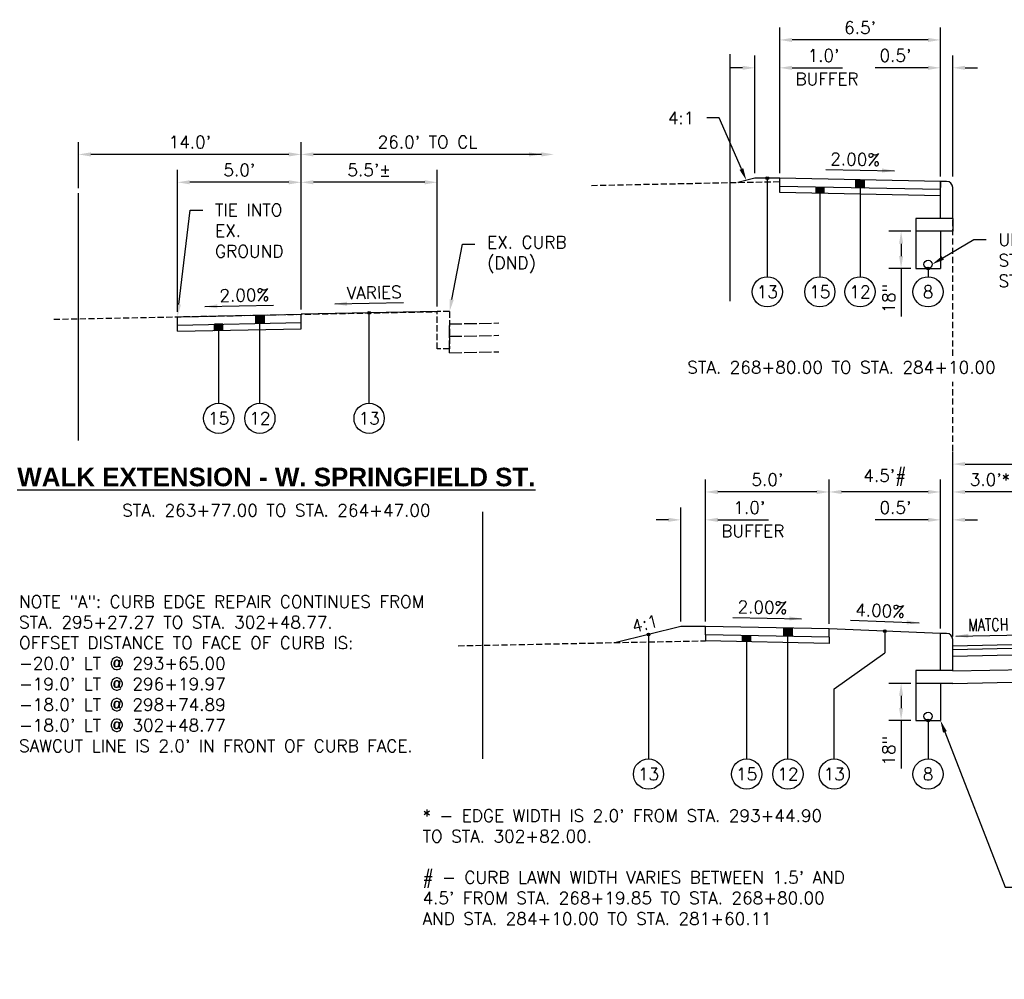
# Model space of a CAD drawing. Extents: x 1490311 to 1490501, y 656428 to 657058.
# Tile 2 of 15: x 1490311 to 1490351, y 656496 to 656535. Entities that reach past the tile are written whole.
import ezdxf
from ezdxf import colors
from ezdxf.entities.mleader import LeaderData, LeaderLine
from ezdxf.enums import TextEntityAlignment as Align
from ezdxf.math import Vec2, Vec3

# ---------------------------------------------------------------- set-up
doc = ezdxf.new("R2010")
doc.units = 0
doc.header["$MEASUREMENT"] = 0
doc.header["$PDMODE"] = 34
doc.header["$PDSIZE"] = 0.004
for name, pattern in [('B', [0.3, 0.25, -0.05]), ('C', [0.6, 0.5, -0.1]), ('HIDDEN', [0.375, 0.25, -0.125]), ('rowex', [0])]:
    doc.linetypes.add(name, pattern=pattern)
for name, color, linetype in [('E-CURB', 35, 'B'), ('E-GROUND', 82, 'B'), ('E-PAVEMENT', 27, 'C'), ('E-ROFW-EX', 6, 'rowex'), ('P-CURB', 6, 'Continuous'), ('P-GROUND', 3, 'Continuous'), ('P-LABEL', 7, 'Continuous'), ('P-PAVEMENT', 6, 'Continuous'), ('P-WALK', 4, 'Continuous')]:
    doc.layers.add(name, color=color, linetype=linetype)
doc.styles.add('SOLID', font='arialbd.ttf')
doc.styles.get("Standard").update_dxf_attribs({"font": 'simplex.shx'})
doc.dimstyles.new('COEC', dxfattribs={"dimscale": 13.9, "dimtxt": 0.18, "dimasz": 0.18, "dimexe": 0.18, "dimexo": 0.0625, "dimgap": 0.09, "dimtad": 1, "dimzin": 0, "dimdsep": 46, "dimtxsty": 'Standard', "dimcen": 0.09, "dimclrd": 256, "dimclre": 256, "dimclrt": 256, "dimaunit": 1, "dimadec": 4, "dimazin": 0, "dimtfac": 1, "dimtofl": 0, "dimtmove": 0, "dimatfit": 3, "dimfxl": 1, "dimtolj": 1, "dimtzin": 0, "dimlwd": -1, "dimlwe": -1, "dimarcsym": 0})

# ---------------------------------------------------------------- blocks, each defined once
blk = doc.blocks.new('*D366')
at = {"layer": 'Defpoints', "color": 0, "transparency": 16777216}
for p in [(1490390.783, 656516.65), (1490348.783, 656509.553), (1490390.783, 656509.553)]:
    blk.add_point(p, dxfattribs=at)
at = {"layer": 'P-LABEL', "transparency": 16777216}
for p, q in [((1490348.783, 656509.753), (1490348.783, 656517.15)), ((1490390.783, 656509.753), (1490390.783, 656517.15)), ((1490349.283, 656516.65), (1490390.283, 656516.65))]:
    blk.add_line(p, q, dxfattribs=at)
for points in [[(1490349.283, 656516.733), (1490349.283, 656516.567), (1490348.783, 656516.65)], [(1490390.283, 656516.733), (1490390.283, 656516.567), (1490390.783, 656516.65)]]:
    blk.add_solid(points, dxfattribs=at)
at = {"layer": 'P-LABEL', "transparency": 16777216, "insert": (1490369.783, 656517.147), "char_height": 0.5, "attachment_point": 5}
blk.add_mtext("\\A1;42.0'***", dxfattribs=at)
blk = doc.blocks.new('*D367')
at = {"layer": 'Defpoints', "color": 0, "transparency": 16777216}
for p in [(1490348.783, 656515.522), (1490348.783, 656509.553), (1490351.783, 656509.363)]:
    blk.add_point(p, dxfattribs=at)
at = {"layer": 'P-LABEL', "transparency": 16777216}
for p, q in [((1490348.783, 656509.753), (1490348.783, 656516.022)), ((1490351.783, 656509.563), (1490351.783, 656516.022)), ((1490351.283, 656515.522), (1490349.283, 656515.522))]:
    blk.add_line(p, q, dxfattribs=at)
for points in [[(1490349.283, 656515.605), (1490349.283, 656515.439), (1490348.783, 656515.522)], [(1490351.283, 656515.605), (1490351.283, 656515.439), (1490351.783, 656515.522)]]:
    blk.add_solid(points, dxfattribs=at)
at = {"layer": 'P-LABEL', "transparency": 16777216, "insert": (1490350.283, 656516.02), "char_height": 0.5, "attachment_point": 5}
blk.add_mtext("\\A1;3.0'*", dxfattribs=at)
blk = doc.blocks.new('*D369')
at = {"layer": 'Defpoints', "color": 0, "transparency": 16777216}
for p in [(1490348.783, 656514.394), (1490348.283, 656509.803), (1490348.783, 656509.803)]:
    blk.add_point(p, dxfattribs=at)
at = {"layer": 'P-LABEL', "transparency": 16777216}
for p, q in [((1490348.283, 656510.003), (1490348.283, 656514.894)), ((1490348.783, 656510.003), (1490348.783, 656514.894)), ((1490347.783, 656514.394), (1490345.645, 656514.394)), ((1490349.283, 656514.394), (1490349.783, 656514.394))]:
    blk.add_line(p, q, dxfattribs=at)
for points in [[(1490347.783, 656514.478), (1490347.783, 656514.311), (1490348.283, 656514.394)], [(1490349.283, 656514.478), (1490349.283, 656514.311), (1490348.783, 656514.394)]]:
    blk.add_solid(points, dxfattribs=at)
at = {"layer": 'P-LABEL', "transparency": 16777216, "insert": (1490346.464, 656514.892), "char_height": 0.5, "attachment_point": 5}
blk.add_mtext("\\A1;0.5'", dxfattribs=at)
blk = doc.blocks.new('*D371')
at = {"layer": 'Defpoints', "color": 0, "transparency": 16777216}
for p in [(1490343.783, 656515.522), (1490343.783, 656509.983), (1490348.283, 656509.803)]:
    blk.add_point(p, dxfattribs=at)
at = {"layer": 'P-LABEL', "transparency": 16777216}
for p, q in [((1490343.783, 656510.183), (1490343.783, 656516.022)), ((1490348.283, 656510.003), (1490348.283, 656516.022)), ((1490347.783, 656515.522), (1490344.283, 656515.522))]:
    blk.add_line(p, q, dxfattribs=at)
for points in [[(1490344.283, 656515.605), (1490344.283, 656515.439), (1490343.783, 656515.522)], [(1490347.783, 656515.605), (1490347.783, 656515.439), (1490348.283, 656515.522)]]:
    blk.add_solid(points, dxfattribs=at)
at = {"layer": 'P-LABEL', "transparency": 16777216, "insert": (1490346.033, 656516.103), "char_height": 0.5, "attachment_point": 5}
blk.add_mtext("\\A1;4.5'#", dxfattribs=at)
blk = doc.blocks.new('*D372')
at = {"layer": 'Defpoints', "color": 0, "transparency": 16777216}
for p in [(1490338.783, 656515.522), (1490338.783, 656510.083), (1490343.783, 656509.983)]:
    blk.add_point(p, dxfattribs=at)
at = {"layer": 'P-LABEL', "transparency": 16777216}
for p, q in [((1490338.783, 656510.283), (1490338.783, 656516.022)), ((1490343.783, 656510.183), (1490343.783, 656516.022)), ((1490343.283, 656515.522), (1490339.283, 656515.522))]:
    blk.add_line(p, q, dxfattribs=at)
for points in [[(1490339.283, 656515.605), (1490339.283, 656515.439), (1490338.783, 656515.522)], [(1490343.283, 656515.605), (1490343.283, 656515.439), (1490343.783, 656515.522)]]:
    blk.add_solid(points, dxfattribs=at)
at = {"layer": 'P-LABEL', "transparency": 16777216, "insert": (1490341.283, 656516.02), "char_height": 0.5, "attachment_point": 5}
blk.add_mtext("\\A1;5.0'", dxfattribs=at)
blk = doc.blocks.new('*D373')
at = {"layer": 'Defpoints', "color": 0, "transparency": 16777216}
for p in [(1490338.783, 656514.394), (1490337.783, 656510.083), (1490338.783, 656510.083)]:
    blk.add_point(p, dxfattribs=at)
at = {"layer": 'P-LABEL', "transparency": 16777216}
for p, q in [((1490337.783, 656510.283), (1490337.783, 656514.894)), ((1490338.783, 656510.283), (1490338.783, 656514.894)), ((1490337.283, 656514.394), (1490336.783, 656514.394)), ((1490339.283, 656514.394), (1490341.326, 656514.394))]:
    blk.add_line(p, q, dxfattribs=at)
for points in [[(1490337.283, 656514.478), (1490337.283, 656514.311), (1490337.783, 656514.394)], [(1490339.283, 656514.478), (1490339.283, 656514.311), (1490338.783, 656514.394)]]:
    blk.add_solid(points, dxfattribs=at)
at = {"layer": 'P-LABEL', "transparency": 16777216, "insert": (1490340.554, 656514.892), "char_height": 0.5, "attachment_point": 5}
blk.add_mtext("\\A1;1.0'", dxfattribs=at)
blk = doc.blocks.new('*D377')
at = {"layer": 'Defpoints', "color": 0, "transparency": 16777216}
for p in [(1490348.783, 656532.676), (1490348.283, 656528.084), (1490348.783, 656528.084)]:
    blk.add_point(p, dxfattribs=at)
at = {"layer": 'P-LABEL', "transparency": 16777216}
for p, q in [((1490348.283, 656528.284), (1490348.283, 656533.176)), ((1490348.783, 656528.284), (1490348.783, 656533.176)), ((1490347.783, 656532.676), (1490345.645, 656532.676)), ((1490349.283, 656532.676), (1490349.783, 656532.676))]:
    blk.add_line(p, q, dxfattribs=at)
for points in [[(1490347.783, 656532.759), (1490347.783, 656532.593), (1490348.283, 656532.676)], [(1490349.283, 656532.759), (1490349.283, 656532.593), (1490348.783, 656532.676)]]:
    blk.add_solid(points, dxfattribs=at)
at = {"layer": 'P-LABEL', "transparency": 16777216, "insert": (1490346.464, 656533.174), "char_height": 0.5, "attachment_point": 5}
blk.add_mtext("\\A1;0.5'", dxfattribs=at)
blk = doc.blocks.new('*D378')
at = {"layer": 'Defpoints', "color": 0, "transparency": 16777216}
for p in [(1490341.783, 656533.804), (1490341.783, 656528.214), (1490348.283, 656528.084)]:
    blk.add_point(p, dxfattribs=at)
at = {"layer": 'P-LABEL', "transparency": 16777216}
for p, q in [((1490341.783, 656528.414), (1490341.783, 656534.304)), ((1490348.283, 656528.284), (1490348.283, 656534.304)), ((1490347.783, 656533.804), (1490342.283, 656533.804))]:
    blk.add_line(p, q, dxfattribs=at)
for points in [[(1490342.283, 656533.887), (1490342.283, 656533.72), (1490341.783, 656533.804)], [(1490347.783, 656533.887), (1490347.783, 656533.72), (1490348.283, 656533.804)]]:
    blk.add_solid(points, dxfattribs=at)
at = {"layer": 'P-LABEL', "transparency": 16777216, "insert": (1490345.033, 656534.301), "char_height": 0.5, "attachment_point": 5}
blk.add_mtext("\\A1;6.5'", dxfattribs=at)
blk = doc.blocks.new('*D379')
at = {"layer": 'Defpoints', "color": 0, "transparency": 16777216}
for p in [(1490341.783, 656532.676), (1490340.783, 656528.214), (1490341.783, 656528.214)]:
    blk.add_point(p, dxfattribs=at)
at = {"layer": 'P-LABEL', "transparency": 16777216}
for p, q in [((1490340.783, 656528.414), (1490340.783, 656533.176)), ((1490341.783, 656528.414), (1490341.783, 656533.176)), ((1490340.283, 656532.676), (1490339.783, 656532.676)), ((1490342.283, 656532.676), (1490344.326, 656532.676))]:
    blk.add_line(p, q, dxfattribs=at)
for points in [[(1490340.283, 656532.759), (1490340.283, 656532.593), (1490340.783, 656532.676)], [(1490342.283, 656532.759), (1490342.283, 656532.593), (1490341.783, 656532.676)]]:
    blk.add_solid(points, dxfattribs=at)
at = {"layer": 'P-LABEL', "transparency": 16777216, "insert": (1490343.554, 656533.174), "char_height": 0.5, "attachment_point": 5}
blk.add_mtext("\\A1;1.0'", dxfattribs=at)
blk = doc.blocks.new('*D380')
at = {"layer": 'Defpoints', "color": 0, "transparency": 16777216}
for p in [(1490347.283, 656507.782), (1490346.693, 656506.282), (1490347.283, 656506.282)]:
    blk.add_point(p, dxfattribs=at)
at = {"layer": 'P-LABEL', "transparency": 16777216}
for p, q in [((1490347.083, 656507.782), (1490346.193, 656507.782)), ((1490346.693, 656507.282), (1490346.693, 656506.782)), ((1490347.083, 656506.282), (1490346.193, 656506.282)), ((1490346.693, 656506.282), (1490346.693, 656504.335))]:
    blk.add_line(p, q, dxfattribs=at)
for points in [[(1490346.61, 656507.282), (1490346.776, 656507.282), (1490346.693, 656507.782)], [(1490346.61, 656506.782), (1490346.776, 656506.782), (1490346.693, 656506.282)]]:
    blk.add_solid(points, dxfattribs=at)
at = {"layer": 'P-LABEL', "transparency": 16777216, "insert": (1490346.196, 656505.058), "char_height": 0.5, "attachment_point": 5, "rotation": 90}
blk.add_mtext('\\A1;18"', dxfattribs=at)
blk = doc.blocks.new('*D381')
at = {"layer": 'Defpoints', "color": 0, "transparency": 16777216}
for p in [(1490347.283, 656526.064), (1490346.693, 656524.564), (1490347.283, 656524.564)]:
    blk.add_point(p, dxfattribs=at)
at = {"layer": 'P-LABEL', "transparency": 16777216}
for p, q in [((1490347.083, 656526.064), (1490346.193, 656526.064)), ((1490346.693, 656525.564), (1490346.693, 656525.064)), ((1490347.083, 656524.564), (1490346.193, 656524.564)), ((1490346.693, 656524.564), (1490346.693, 656522.616))]:
    blk.add_line(p, q, dxfattribs=at)
for points in [[(1490346.61, 656525.564), (1490346.776, 656525.564), (1490346.693, 656526.064)], [(1490346.61, 656525.064), (1490346.776, 656525.064), (1490346.693, 656524.564)]]:
    blk.add_solid(points, dxfattribs=at)
at = {"layer": 'P-LABEL', "transparency": 16777216, "insert": (1490346.196, 656523.34), "char_height": 0.5, "attachment_point": 5, "rotation": 90}
blk.add_mtext('\\A1;18"', dxfattribs=at)
blk = doc.blocks.new('*D502')
at = {"layer": 'Defpoints', "color": 0, "transparency": 16777216}
for p in [(1490317.432, 656528.046), (1490322.432, 656522.707), (1490317.432, 656522.607)]:
    blk.add_point(p, dxfattribs=at)
at = {"layer": 'P-LABEL', "transparency": 16777216}
for p, q in [((1490317.432, 656522.807), (1490317.432, 656528.546)), ((1490322.432, 656522.907), (1490322.432, 656528.546)), ((1490321.932, 656528.046), (1490317.932, 656528.046))]:
    blk.add_line(p, q, dxfattribs=at)
for points in [[(1490317.932, 656528.13), (1490317.932, 656527.963), (1490317.432, 656528.046)], [(1490321.932, 656528.13), (1490321.932, 656527.963), (1490322.432, 656528.046)]]:
    blk.add_solid(points, dxfattribs=at)
at = {"layer": 'P-LABEL', "transparency": 16777216, "insert": (1490319.932, 656528.544), "char_height": 0.5, "attachment_point": 5}
blk.add_mtext("\\A1;5.0'", dxfattribs=at)
blk = doc.blocks.new('*D503')
at = {"layer": 'Defpoints', "color": 0, "transparency": 16777216}
for p in [(1490322.432, 656528.046), (1490322.432, 656522.707), (1490327.932, 656522.817)]:
    blk.add_point(p, dxfattribs=at)
at = {"layer": 'P-LABEL', "transparency": 16777216}
for p, q in [((1490322.432, 656522.907), (1490322.432, 656528.546)), ((1490327.932, 656523.017), (1490327.932, 656528.546)), ((1490327.432, 656528.046), (1490322.932, 656528.046))]:
    blk.add_line(p, q, dxfattribs=at)
for points in [[(1490322.932, 656528.13), (1490322.932, 656527.963), (1490322.432, 656528.046)], [(1490327.432, 656528.13), (1490327.432, 656527.963), (1490327.932, 656528.046)]]:
    blk.add_solid(points, dxfattribs=at)
at = {"layer": 'P-LABEL', "transparency": 16777216, "insert": (1490325.182, 656528.544), "char_height": 0.5, "attachment_point": 5}
blk.add_mtext("\\A1;5.5'%%P", dxfattribs=at)
blk = doc.blocks.new('*D504')
at = {"layer": 'Defpoints', "color": 0, "transparency": 16777216}
for p in [(1490313.432, 656529.174), (1490313.432, 656527.607), (1490322.432, 656523.835)]:
    blk.add_point(p, dxfattribs=at)
at = {"layer": 'P-LABEL', "transparency": 16777216}
for p, q in [((1490313.432, 656527.807), (1490313.432, 656529.674)), ((1490322.432, 656524.035), (1490322.432, 656529.674)), ((1490321.932, 656529.174), (1490313.932, 656529.174))]:
    blk.add_line(p, q, dxfattribs=at)
for points in [[(1490313.932, 656529.257), (1490313.932, 656529.091), (1490313.432, 656529.174)], [(1490321.932, 656529.257), (1490321.932, 656529.091), (1490322.432, 656529.174)]]:
    blk.add_solid(points, dxfattribs=at)
at = {"layer": 'P-LABEL', "transparency": 16777216, "insert": (1490317.932, 656529.672), "char_height": 0.5, "attachment_point": 5}
blk.add_mtext("\\A1;14.0'", dxfattribs=at)

msp = doc.modelspace()

# ---------------------------------------------------------------- hatches: boundary and pattern name
at = {"layer": 'P-LABEL'}
h = msp.add_hatch(color=256, dxfattribs=at)
h.dxf.hatch_style = 1
edge = h.paths.add_edge_path()
edge.add_arc((1490341.283, 656528.214), 0.055, 0, 360)
h = msp.add_hatch(color=256, dxfattribs=at)
h.dxf.hatch_style = 1
h.paths.add_polyline_path([(1490344.866, 656528.153), (1490345.199, 656528.146), (1490345.199, 656527.813), (1490344.866, 656527.819)])
h = msp.add_hatch(color=256, dxfattribs=at)
h.dxf.hatch_style = 1
h.paths.add_polyline_path([(1490343.241, 656527.852), (1490343.574, 656527.845), (1490343.574, 656527.595), (1490343.241, 656527.602)])
h = msp.add_hatch(color=256, dxfattribs=at)
h.dxf.hatch_style = 1
edge = h.paths.add_edge_path()
edge.add_arc((1490347.783, 656524.564), 0.055, 0, 360)
h = msp.add_hatch(color=256, dxfattribs=at)
h.dxf.hatch_style = 1
edge = h.paths.add_edge_path()
edge.add_arc((1490325.182, 656522.762), 0.055, 0, 360)
h = msp.add_hatch(color=256, dxfattribs=at)
h.dxf.hatch_style = 1
h.paths.add_polyline_path([(1490319.265, 656522.31), (1490318.932, 656522.304), (1490318.932, 656522.054), (1490319.265, 656522.06)])
h = msp.add_hatch(color=256, dxfattribs=at)
h.dxf.hatch_style = 1
h.paths.add_polyline_path([(1490320.932, 656522.677), (1490320.932, 656522.344), (1490320.599, 656522.337), (1490320.599, 656522.67)])
h = msp.add_hatch(color=256, dxfattribs=at)
h.dxf.hatch_style = 1
h.paths.add_polyline_path([(1490341.949, 656510.019), (1490342.283, 656510.013), (1490342.283, 656509.679), (1490341.949, 656509.686)])
h = msp.add_hatch(color=256, dxfattribs=at)
h.dxf.hatch_style = 1
edge = h.paths.add_edge_path()
edge.add_arc((1490336.478, 656509.757), 0.055, 0, 360)
h = msp.add_hatch(color=256, dxfattribs=at)
h.dxf.hatch_style = 1
h.paths.add_polyline_path([(1490340.283, 656509.719), (1490340.616, 656509.713), (1490340.616, 656509.463), (1490340.283, 656509.469)])
h = msp.add_hatch(color=256, dxfattribs=at)
h.dxf.hatch_style = 1
edge = h.paths.add_edge_path()
edge.add_arc((1490346.033, 656509.893), 0.055, 0, 360)
h = msp.add_hatch(color=256, dxfattribs=at)
h.dxf.hatch_style = 1
edge = h.paths.add_edge_path()
edge.add_arc((1490347.783, 656506.282), 0.055, 0, 360)

# ---------------------------------------------------------------- linework, layer by layer
at = {"layer": 'E-CURB', "flags": 128}
for points in [[(1490327.932, 656521.317), (1490327.932, 656522.817)], [(1490328.432, 656522.817), (1490327.932, 656522.817)], [(1490328.432, 656522.817), (1490328.432, 656521.317)], [(1490328.432, 656521.317), (1490327.932, 656521.317)]]:
    msp.add_lwpolyline(points, dxfattribs=at)
at = {"layer": 'E-GROUND', "flags": 128}
for points in [[(1490334.172, 656527.922), (1490341.783, 656528.074)], [(1490312.432, 656522.507), (1490327.932, 656522.817)], [(1490328.783, 656509.303), (1490338.783, 656509.503)]]:
    msp.add_lwpolyline(points, dxfattribs=at)
at = {"layer": 'E-PAVEMENT', "flags": 128}
for points in [[(1490328.432, 656522.317), (1490330.432, 656522.357)], [(1490328.432, 656521.15), (1490328.432, 656522.317)], [(1490328.432, 656521.817), (1490330.432, 656521.857)], [(1490328.432, 656521.15), (1490330.432, 656521.19)]]:
    msp.add_lwpolyline(points, dxfattribs=at)
at = {"layer": 'E-ROFW-EX', "flags": 128}
for points in [[(1490339.783, 656523.234), (1490339.783, 656533.234)], [(1490313.432, 656517.607), (1490313.432, 656527.607)], [(1490329.783, 656504.723), (1490329.783, 656514.723)]]:
    msp.add_lwpolyline(points, dxfattribs=at)
at = {"layer": 'P-CURB', "flags": 128}
for points in [[(1490348.533, 656528.084), (1490348.283, 656528.084)], [(1490348.283, 656526.584), (1490348.283, 656528.084)], [(1490348.783, 656526.584), (1490348.783, 656527.834)], [(1490348.783, 656526.584), (1490348.283, 656526.584)], [(1490348.533, 656509.803), (1490348.283, 656509.803)], [(1490348.283, 656508.303), (1490348.283, 656509.803)], [(1490348.783, 656508.303), (1490348.783, 656509.553)], [(1490348.783, 656508.303), (1490348.283, 656508.303)]]:
    msp.add_lwpolyline(points, dxfattribs=at)
at = {"layer": 'P-CURB'}
for centre in [(1490348.533, 656527.834), (1490348.533, 656509.553)]:
    msp.add_arc(centre, 0.25, 0, 90, dxfattribs=at)
at = {"layer": 'P-GROUND', "flags": 128}
for points in [[(1490340.783, 656528.214), (1490340.087, 656528.04)], [(1490341.783, 656528.214), (1490340.783, 656528.214)], [(1490327.932, 656522.817), (1490322.432, 656522.707)], [(1490337.783, 656510.083), (1490335.174, 656509.43)], [(1490338.783, 656510.083), (1490337.783, 656510.083)], [(1490348.283, 656509.803), (1490343.783, 656509.983)]]:
    msp.add_lwpolyline(points, dxfattribs=at)
at = {"layer": 'P-LABEL'}
for p, q in [((1490322.432, 656522.907), (1490322.432, 656529.674)), ((1490332.15, 656529.174), (1490322.932, 656529.174))]:
    msp.add_line(p, q, dxfattribs=at)
for points in [[(1490343.644, 656528.567), (1490346.422, 656528.511)], [(1490323.793, 656523.124), (1490326.571, 656523.18)], [(1490318.543, 656523.019), (1490321.321, 656523.075)], [(1490339.894, 656510.45), (1490342.672, 656510.395)], [(1490344.645, 656510.338), (1490347.421, 656510.227)], [(1490348.912, 656509.695), (1490351.653, 656509.75)]]:
    msp.add_lwpolyline(points, dxfattribs=at)
at = {"layer": 'P-LABEL', "flags": 128}
for points in [[(1490341.283, 656528.214), (1490341.283, 656524.227)], [(1490344.866, 656528.153), (1490344.866, 656527.819)], [(1490344.866, 656528.153), (1490345.199, 656528.146), (1490345.199, 656527.813), (1490344.866, 656527.819), (1490344.866, 656528.153)], [(1490345.033, 656528.149), (1490345.033, 656524.227)], [(1490345.199, 656528.146), (1490345.199, 656527.813)], [(1490343.241, 656527.852), (1490343.241, 656527.602)], [(1490343.408, 656527.848), (1490343.408, 656524.227)], [(1490343.574, 656527.845), (1490343.574, 656527.595)], [(1490347.783, 656524.564), (1490347.783, 656524.227)], [(1490325.182, 656519.111), (1490325.182, 656522.762)], [(1490319.265, 656522.31), (1490318.932, 656522.304), (1490318.932, 656522.054), (1490319.265, 656522.06), (1490319.265, 656522.31)], [(1490319.265, 656522.06), (1490319.265, 656522.31)], [(1490320.932, 656522.677), (1490320.932, 656522.344), (1490320.599, 656522.337), (1490320.599, 656522.67), (1490320.932, 656522.677)], [(1490320.599, 656522.337), (1490320.599, 656522.67)], [(1490320.765, 656519.111), (1490320.765, 656522.674)], [(1490320.932, 656522.344), (1490320.932, 656522.677)], [(1490318.932, 656522.054), (1490318.932, 656522.304)], [(1490319.099, 656519.111), (1490319.099, 656522.307)], [(1490341.949, 656510.019), (1490341.949, 656509.686)], [(1490341.949, 656510.019), (1490342.283, 656510.013), (1490342.283, 656509.679), (1490341.949, 656509.686), (1490341.949, 656510.019)], [(1490342.116, 656504.723), (1490342.116, 656510.016)], [(1490342.283, 656510.013), (1490342.283, 656509.679)], [(1490336.478, 656509.757), (1490336.478, 656504.723)], [(1490340.283, 656509.469), (1490340.283, 656509.719)], [(1490340.449, 656504.723), (1490340.449, 656509.716)], [(1490340.616, 656509.463), (1490340.616, 656509.713)], [(1490346.033, 656509.893), (1490346.033, 656509.013)], [(1490343.988, 656507.554), (1490346.033, 656509.013)], [(1490343.988, 656504.723), (1490343.988, 656507.554)], [(1490347.783, 656506.282), (1490347.783, 656504.723)]]:
    msp.add_lwpolyline(points, dxfattribs=at)
at = {"layer": 'P-LABEL', "linetype": 'HIDDEN', "flags": 128}
for points in [[(1490348.783, 656521.027), (1490348.783, 656527.209)], [(1490348.783, 656509.303), (1490348.783, 656519.975)]]:
    msp.add_lwpolyline(points, dxfattribs=at)
at = {"layer": 'P-LABEL'}
for centre, radius in [((1490341.283, 656528.214), 0.055), ((1490347.783, 656524.564), 0.055), ((1490341.283, 656523.616), 0.611), ((1490343.408, 656523.616), 0.611), ((1490345.033, 656523.616), 0.611), ((1490347.783, 656523.616), 0.611), ((1490325.182, 656522.762), 0.055), ((1490319.099, 656518.5), 0.611), ((1490320.765, 656518.5), 0.611), ((1490325.182, 656518.5), 0.611), ((1490336.478, 656509.757), 0.055), ((1490346.033, 656509.893), 0.055), ((1490347.783, 656506.282), 0.055), ((1490336.478, 656504.111), 0.611), ((1490340.449, 656504.111), 0.611), ((1490342.116, 656504.111), 0.611), ((1490343.988, 656504.111), 0.611), ((1490347.783, 656504.111), 0.611)]:
    msp.add_circle(centre, radius, dxfattribs=at)
for points in [[(1490322.932, 656529.257), (1490322.932, 656529.091), (1490322.432, 656529.174)], [(1490331.65, 656529.257), (1490331.65, 656529.091), (1490332.15, 656529.174)], [(1490332.15, 656529.257), (1490332.15, 656529.091), (1490332.65, 656529.174)], [(1490345.92, 656528.438), (1490346.422, 656528.511), (1490345.923, 656528.605)], [(1490319.041, 656523.112), (1490318.543, 656523.019), (1490319.045, 656522.946)], [(1490324.291, 656523.217), (1490323.793, 656523.124), (1490324.295, 656523.051)], [(1490342.17, 656510.322), (1490342.672, 656510.395), (1490342.173, 656510.488)], [(1490346.918, 656510.164), (1490347.421, 656510.227), (1490346.925, 656510.33)], [(1490349.414, 656509.622), (1490348.912, 656509.695), (1490349.411, 656509.789)]]:
    msp.add_solid(points, dxfattribs=at)
at = {"layer": 'P-PAVEMENT', "flags": 128}
for points in [[(1490347.283, 656526.584), (1490347.283, 656526.064)], [(1490348.783, 656526.584), (1490347.283, 656526.584)], [(1490348.783, 656526.584), (1490348.783, 656526.064)], [(1490348.783, 656526.064), (1490347.283, 656526.064)], [(1490347.283, 656526.064), (1490347.283, 656524.564)], [(1490348.283, 656526.064), (1490348.283, 656524.564)], [(1490347.283, 656524.564), (1490348.283, 656524.564)], [(1490348.783, 656509.303), (1490351.783, 656509.363)], [(1490348.783, 656508.282), (1490348.783, 656509.303)], [(1490348.783, 656509.157), (1490351.783, 656509.217)], [(1490348.783, 656508.886), (1490351.783, 656508.946)], [(1490347.283, 656508.303), (1490347.283, 656507.782)], [(1490348.783, 656508.303), (1490347.283, 656508.303)], [(1490348.783, 656508.282), (1490351.783, 656508.342)], [(1490348.783, 656507.782), (1490347.283, 656507.782)], [(1490347.283, 656507.782), (1490347.283, 656506.282)], [(1490348.283, 656507.782), (1490348.283, 656506.282)], [(1490348.783, 656507.782), (1490351.783, 656507.842)], [(1490347.283, 656506.282), (1490348.283, 656506.282)]]:
    msp.add_lwpolyline(points, dxfattribs=at)
at = {"layer": 'P-PAVEMENT'}
for centre in [(1490347.783, 656524.73), (1490347.783, 656506.449)]:
    msp.add_circle(centre, 0.167, dxfattribs=at)
at = {"layer": 'P-WALK', "flags": 128}
for points in [[(1490348.283, 656528.084), (1490341.783, 656528.214)], [(1490341.783, 656527.881), (1490341.783, 656528.214)], [(1490348.283, 656527.751), (1490341.783, 656527.881)], [(1490341.783, 656527.631), (1490341.783, 656527.881)], [(1490348.283, 656527.501), (1490341.783, 656527.631)], [(1490348.283, 656527.501), (1490348.283, 656527.751)], [(1490317.432, 656522.607), (1490322.432, 656522.707)], [(1490322.432, 656522.124), (1490322.432, 656522.707)], [(1490317.432, 656522.024), (1490317.432, 656522.607)], [(1490317.432, 656522.274), (1490322.432, 656522.374)], [(1490317.432, 656522.024), (1490322.432, 656522.124)], [(1490338.783, 656509.749), (1490338.783, 656510.083)], [(1490343.783, 656509.983), (1490338.783, 656510.083)], [(1490343.783, 656509.649), (1490343.783, 656509.983)], [(1490343.783, 656509.649), (1490338.783, 656509.749)], [(1490338.783, 656509.749), (1490338.783, 656509.499)], [(1490343.783, 656509.649), (1490343.783, 656509.399)], [(1490343.783, 656509.399), (1490338.783, 656509.499)]]:
    msp.add_lwpolyline(points, dxfattribs=at)
at = {"layer": 'P-WALK', "linetype": 'HIDDEN', "flags": 128}
msp.add_lwpolyline([(1490348.283, 656528.084), (1490348.283, 656527.751)], dxfattribs=at)

# ---------------------------------------------------------------- texts
at = {"layer": 'P-LABEL'}
for s, rotation, p in [('2.00%%%', 358.8542, (1490344.836, 656528.976)), ('2.00%%%', 1.1458, (1490320.136, 656523.483)), ('VARIES', 1.1458, (1490325.386, 656523.588)), ('2.00%%%', 358.8542, (1490341.086, 656510.859)), ('4.00%%%', 357.7094, (1490345.844, 656510.723))]:
    msp.add_text(s, height=0.5, rotation=rotation, dxfattribs=at).set_placement(p, align=Align.MIDDLE_CENTER)
for s, p in [('13', (1490341.283, 656523.616)), ('15', (1490343.408, 656523.616)), ('12', (1490345.033, 656523.616)), ('8', (1490347.783, 656523.616)), ('STA. 268+80.00 TO STA. 284+10.00', (1490344.283, 656520.563)), ('15', (1490319.099, 656518.5)), ('12', (1490320.765, 656518.5)), ('13', (1490325.182, 656518.5)), ('STA. 263+77.00 TO STA. 264+47.00', (1490321.432, 656514.78)), ('13', (1490336.478, 656504.111)), ('15', (1490340.449, 656504.111)), ('12', (1490342.116, 656504.111)), ('13', (1490343.988, 656504.111)), ('8', (1490347.783, 656504.111))]:
    msp.add_text(s, height=0.5, dxfattribs=at).set_placement(p, align=Align.MIDDLE_CENTER)
at = {"layer": 'P-LABEL', "style": 'SOLID'}
msp.add_text('%%UWALK EXTENSION - W. SPRINGFIELD ST.', height=0.75, dxfattribs=at).set_placement((1490321.432, 656516.127), align=Align.MIDDLE_CENTER)
at = {"layer": 'P-LABEL', "width": 0.75}
msp.add_text('MATCH', height=0.5, rotation=1.1458, dxfattribs=at).set_placement((1490350.219, 656510.154), align=Align.MIDDLE_CENTER)
at = {"layer": 'P-LABEL', "char_height": 0.5}
for s, width, insert, attachment_point in [('BUFFER', 3.65864, (1490343.697, 656532.226), 5), ('BUFFER', 3.65864, (1490340.697, 656513.944), 5), ('NOTE "A": CURB EDGE REPAIR CONTINUES FROM STA. 295+27.27 TO STA. 302+48.77.\\POFFSET DISTANCE TO FACE OF CURB IS:\\P-20.0\' LT @ 293+65.00\\P-19.0\' LT @ 296+19.97\\P-18.0\' LT @ 298+74.89\\P-18.0\' LT @ 302+48.77\\PSAWCUT LINE IS 2.0\' IN FRONT OF CURB FACE.', 18.69174, (1490311.026, 656511.338), 1), ("* - EDGE WIDTH IS 2.0' FROM STA. 293+44.90 TO STA. 302+82.00.", 18.69174, (1490327.341, 656502.682), 1), ("# - CURB LAWN WIDTH VARIES BETWEEN 1.5' AND 4.5' FROM STA. 268+19.85 TO STA. 268+80.00 AND STA. 284+10.00 TO STA. 281+60.11", 18.69174, (1490327.341, 656500.183), 1)]:
    msp.add_mtext_dynamic_manual_height_columns(s, width=width, gutter_width=2.5, heights=[0], dxfattribs=dict(at, insert=insert, attachment_point=attachment_point))
at = {"layer": 'P-LABEL', "insert": (1490327.541, 656529.672), "char_height": 0.5, "attachment_point": 5}
msp.add_mtext("\\A1;26.0' TO CL", dxfattribs=at)
at = {"layer": 'P-LABEL', "insert": (1490336.332, 656510.202), "char_height": 0.5, "attachment_point": 5, "rotation": 14.0362}
msp.add_mtext_dynamic_manual_height_columns('4:1', width=3.65864, gutter_width=2.5, heights=[0], dxfattribs=at)

# ---------------------------------------------------------------- dimensions: what is measured, and where the dimension line sits
at = {"layer": 'P-LABEL'}
for base, p1, p2, text, override, picture, middle in [((1490341.783, 656533.804), (1490348.283, 656528.084), (1490341.783, 656528.214), "6.5'", {"dimscale": 4, "dimtxt": 0.125, "dimasz": 0.125, "dimexe": 0.125, "dimexo": 0.05, "dimgap": 0.05}, '*D378', (1490345.033, 656534.301)), ((1490341.783, 656532.676), (1490340.783, 656528.214), (1490341.783, 656528.214), "1.0'", {"dimscale": 4, "dimtxt": 0.125, "dimasz": 0.125, "dimexe": 0.125, "dimexo": 0.05, "dimgap": 0.05}, '*D379', (1490343.554, 656533.174)), ((1490313.432, 656529.174), (1490322.432, 656523.835), (1490313.432, 656527.607), "14.0'", {"dimscale": 4, "dimtxt": 0.125, "dimasz": 0.125, "dimexe": 0.125, "dimexo": 0.05, "dimgap": 0.05, "dimtmove": 1}, '*D504', (1490317.932, 656529.672)), ((1490317.432, 656528.046), (1490322.432, 656522.707), (1490317.432, 656522.607), "5.0'", {"dimscale": 4, "dimtxt": 0.125, "dimasz": 0.125, "dimexe": 0.125, "dimexo": 0.05, "dimgap": 0.05, "dimtmove": 1}, '*D502', (1490319.932, 656528.544)), ((1490322.432, 656528.046), (1490327.932, 656522.817), (1490322.432, 656522.707), "5.5'%%P", {"dimscale": 4, "dimtxt": 0.125, "dimasz": 0.125, "dimexe": 0.125, "dimexo": 0.05, "dimgap": 0.05, "dimtmove": 1}, '*D503', (1490325.182, 656528.544)), ((1490390.783, 656516.65), (1490348.783, 656509.553), (1490390.783, 656509.553), "42.0'***", {"dimscale": 4, "dimtxt": 0.125, "dimasz": 0.125, "dimexe": 0.125, "dimexo": 0.05, "dimgap": 0.05}, '*D366', (1490369.783, 656517.147)), ((1490338.783, 656515.522), (1490343.783, 656509.983), (1490338.783, 656510.083), "5.0'", {"dimscale": 4, "dimtxt": 0.125, "dimasz": 0.125, "dimexe": 0.125, "dimexo": 0.05, "dimgap": 0.05, "dimtmove": 1}, '*D372', (1490341.283, 656516.02)), ((1490343.783, 656515.522), (1490348.283, 656509.803), (1490343.783, 656509.983), "4.5'#", {"dimscale": 4, "dimtxt": 0.125, "dimasz": 0.125, "dimexe": 0.125, "dimexo": 0.05, "dimgap": 0.05}, '*D371', (1490346.033, 656516.103)), ((1490348.783, 656515.522), (1490351.783, 656509.363), (1490348.783, 656509.553), "3.0'*", {"dimscale": 4, "dimtxt": 0.125, "dimasz": 0.125, "dimexe": 0.125, "dimexo": 0.05, "dimgap": 0.05}, '*D367', (1490350.283, 656516.02)), ((1490338.783, 656514.394), (1490337.783, 656510.083), (1490338.783, 656510.083), "1.0'", {"dimscale": 4, "dimtxt": 0.125, "dimasz": 0.125, "dimexe": 0.125, "dimexo": 0.05, "dimgap": 0.05}, '*D373', (1490340.554, 656514.892))]:
    dim = msp.add_linear_dim(base=base, p1=p1, p2=p2, text=text, dimstyle='COEC', override=override, dxfattribs=at)
    dim.commit()
    dim.dimension.update_dxf_attribs({"geometry": picture, "text_midpoint": middle})
for base, p1, p2, picture, middle in [((1490348.783, 656532.676), (1490348.283, 656528.084), (1490348.783, 656528.084), '*D377', (1490346.464, 656532.676)), ((1490348.783, 656514.394), (1490348.283, 656509.803), (1490348.783, 656509.803), '*D369', (1490346.464, 656514.394))]:
    dim = msp.add_linear_dim(base=base, p1=p1, p2=p2, text="0.5'", dimstyle='COEC', override={"dimscale": 4, "dimtxt": 0.125, "dimasz": 0.125, "dimexe": 0.125, "dimexo": 0.05, "dimgap": 0.05}, dxfattribs=at)
    dim.commit()
    dim.dimension.update_dxf_attribs({"geometry": picture, "text_midpoint": middle, "dimtype": 160})
for base, p1, p2, picture, middle in [((1490346.693, 656524.564), (1490347.283, 656526.064), (1490347.283, 656524.564), '*D381', (1490346.693, 656523.34)), ((1490346.693, 656506.282), (1490347.283, 656507.782), (1490347.283, 656506.282), '*D380', (1490346.693, 656505.058))]:
    dim = msp.add_linear_dim(base=base, p1=p1, p2=p2, angle=90, text='18"', dimstyle='COEC', override={"dimscale": 4, "dimtxt": 0.125, "dimasz": 0.125, "dimexe": 0.125, "dimexo": 0.05, "dimgap": 0.05}, dxfattribs=at)
    dim.commit()
    dim.dimension.update_dxf_attribs({"geometry": picture, "text_midpoint": middle, "dimtype": 160})

# ---------------------------------------------------------------- leaders
ml = msp.add_multileader_mtext('Standard', dxfattribs=at)
ml.set_content('4:1', color=256)
ml.set_leader_properties(color=256, linetype='ByLayer', lineweight=-1)
ml.build(insert=Vec2(0, 0))
ml.multileader.update_dxf_attribs({"dogleg_length": 0.125, "arrow_head_size": 0.5, "scale": 4})
ctx = ml.context
ctx.base_point, ctx.scale, ctx.char_height, ctx.arrow_head_size, ctx.landing_gap_size, ctx.plane_origin = Vec3(1490336.879, 656530.65), 4, 0.5, 0.5, 0.5, Vec3(1490340.435, 656528.127)
ctx.text_align_type = 2
notes = []
notes.append((ctx, [(0, (1, 1, 0), (1490339.332, 656530.65), (-1, 0), 0.5, [(0, [(1490340.435, 656528.127)], 0, [])])]))
ctx.mtext.insert, ctx.mtext.alignment, ctx.mtext.flow_direction = Vec3(1490338.332, 656530.9), 3, 5
ml = msp.add_multileader_mtext('Standard', dxfattribs=at)
ml.set_content('TIE INTO\\PEX. \\PGROUND', color=256)
ml.set_leader_properties(color=256, linetype='ByLayer', lineweight=-1)
ml.build(insert=Vec2(0, 0))
ml.multileader.update_dxf_attribs({"dogleg_length": 0.125, "arrow_head_size": 0.5, "scale": 4})
ctx = ml.context
ctx.base_point, ctx.scale, ctx.char_height, ctx.arrow_head_size, ctx.landing_gap_size, ctx.plane_origin = Vec3(1490318.452, 656526.924), 4, 0.5, 0.5, 0.5, Vec3(1490317.432, 656522.607)
notes.append((ctx, [(0, (1, 1, 0), (1490317.952, 656526.924), (1, 0), 0.5, [(0, [(1490317.432, 656522.607)], 0, [])])]))
ctx.mtext.insert, ctx.mtext.flow_direction = Vec3(1490318.952, 656527.174), 5
ml = msp.add_multileader_mtext('Standard', dxfattribs=at)
ml.set_content('UNDERDRAIN LIMITS\\PSTA. 273+71.00 TO\\PSTA. 284+10.00', color=256)
ml.set_leader_properties(color=256, linetype='ByLayer', lineweight=-1)
ml.build(insert=Vec2(0, 0))
ml.multileader.update_dxf_attribs({"dogleg_length": 0.125, "arrow_head_size": 0.5, "scale": 4})
ctx = ml.context
ctx.base_point, ctx.scale, ctx.char_height, ctx.arrow_head_size, ctx.landing_gap_size, ctx.plane_origin = Vec3(1490350.131, 656525.726), 4, 0.5, 0.5, 0.5, Vec3(1490349.482, 656522.584)
notes.append((ctx, [(0, (1, 1, 0), (1490349.631, 656525.726), (1, 0), 0.5, [(0, [(1490347.949, 656524.73)], 0, [])])]))
ctx.mtext.insert, ctx.mtext.flow_direction = Vec3(1490350.631, 656525.976), 5
ml = msp.add_multileader_mtext('Standard', dxfattribs=at)
ml.set_content('EX. CURB\\P(DND)', color=256)
ml.set_leader_properties(color=256, linetype='ByLayer', lineweight=-1)
ml.build(insert=Vec2(0, 0))
ml.multileader.update_dxf_attribs({"dogleg_length": 0.125, "arrow_head_size": 0.5, "scale": 4})
ctx = ml.context
ctx.base_point, ctx.scale, ctx.char_height, ctx.arrow_head_size, ctx.landing_gap_size, ctx.plane_origin = Vec3(1490329.452, 656525.539), 4, 0.5, 0.5, 0.5, Vec3(1490328.432, 656522.817)
notes.append((ctx, [(0, (1, 1, 0), (1490328.952, 656525.539), (1, 0), 0.5, [(0, [(1490328.432, 656522.817)], 0, [])])]))
ctx.mtext.insert, ctx.mtext.flow_direction = Vec3(1490329.952, 656525.872), 5
ml = msp.add_multileader_mtext('Standard', dxfattribs=at)
ml.set_content('STA. 273+71.00\\PTO STA. 300+09.00', color=256)
ml.set_leader_properties(color=256, linetype='ByLayer', lineweight=-1)
ml.build(insert=Vec2(0, 0))
ml.multileader.update_dxf_attribs({"dogleg_length": 0.125, "arrow_head_size": 0.5, "scale": 4})
ctx = ml.context
ctx.base_point, ctx.scale, ctx.char_height, ctx.arrow_head_size, ctx.landing_gap_size, ctx.plane_origin = Vec3(1490351.404, 656499.544), 4, 0.5, 0.5, 0.5, Vec3(1490348.283, 656506.282)
notes.append((ctx, [(0, (1, 1, 0), (1490350.904, 656499.544), (1, 0), 0.5, [(0, [(1490348.283, 656506.282)], 0, [])])]))
ctx.mtext.insert, ctx.mtext.flow_direction = Vec3(1490351.904, 656499.794), 5
for ctx, leaders in notes:
    for number, flags, end, landing, length, lines in leaders:
        leader = LeaderData()
        leader.index, (leader.has_last_leader_line, leader.has_dogleg_vector, leader.attachment_direction) = number, flags
        leader.last_leader_point, leader.dogleg_vector, leader.dogleg_length = Vec3(end), Vec3(landing), length
        for number, points, colour, breaks in lines:
            line = LeaderLine()
            line.index, line.vertices, line.color, line.breaks = number, Vec3.list(points), colors.encode_raw_color(colour), breaks
            leader.lines.append(line)
        ctx.leaders.append(leader)

doc.saveas('drawing.dxf')
